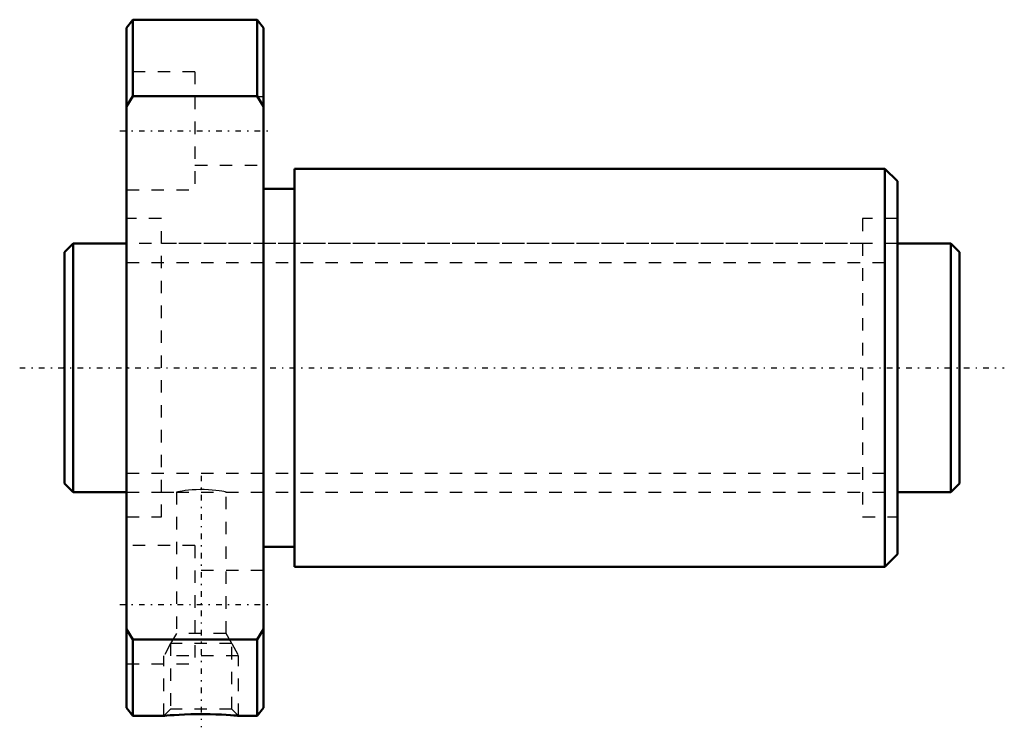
# Model space of a CAD drawing. Header units: millimetres. Extents: x -3.6 to 75.6, y -28.9 to 28.
import ezdxf

# ---------------------------------------------------------------- set-up
doc = ezdxf.new("R2010")
doc.units = ezdxf.units.MM
doc.linetypes.add('Center', pattern=[1.5, 0.45, -0.5, 0.05, -0.5])
doc.linetypes.add('Dashed', pattern=[2, 1, -1])
for name, color, linetype, lineweight in [('2d ConnectionPoints', 7, 'Continuous', 50), ('AM_0', 7, 'Continuous', 50), ('AM_5', 3, 'Continuous', 25), ('AM_7', 7, 'Center', 25), ('AM_9', 6, 'Dashed', 25)]:
    doc.layers.add(name, color=color, linetype=linetype, lineweight=lineweight)

# ---------------------------------------------------------------- blocks, each defined once
blk = doc.blocks.new('1_DIK_2004_6RR_Nut_0_in_DIK2004_6RRG0_72LC0_000_0')
at = {"layer": 'AM_0'}
for p, q in [((5.5, 28), (5, 27.35)), ((15.5, 28), (5.5, 28)), ((5.5, 28), (5.5, 21.857)), ((15.5, 21.857), (15.5, 28)), ((16, 27.35), (15.5, 28)), ((5, -27.35), (5, 27.35)), ((16, -27.35), (16, 27.35)), ((5.5, 21.857), (5, 21.018)), ((15.5, 21.857), (5.5, 21.857)), ((16, 21.018), (15.5, 21.857)), ((66, 16), (18.5, 16)), ((18.5, 16), (18.5, -16)), ((67, 15), (66, 16)), ((66, 16), (66, -16)), ((18.5, 14.4), (16, 14.4)), ((67, 15), (67, -15)), ((16, -14.4), (18.5, -14.4)), ((66, -16), (67, -15)), ((18.5, -16), (66, -16)), ((5, -21.018), (5.5, -21.857)), ((15.5, -21.857), (16, -21.018)), ((15.5, -21.857), (5.5, -21.857)), ((5.5, -21.857), (5.5, -28)), ((15.5, -28), (15.5, -21.857)), ((5, -27.35), (5.5, -28)), ((15.5, -28), (16, -27.35)), ((5.5, -28), (8.009, -28)), ((13.993, -28), (15.5, -28))]:
    blk.add_line(p, q, dxfattribs=at)
blk.add_lwpolyline([(14, -28), (13.998, -28), (13.943, -27.995), (13.811, -27.982), (13.613, -27.965), (13.345, -27.943), (13.016, -27.92), (12.628, -27.897), (12.19, -27.877), (11.709, -27.862), (11.203, -27.855), (10.678, -27.856), (10.168, -27.865), (9.667, -27.883), (9.222, -27.906), (8.816, -27.932), (8.498, -27.956), (8.244, -27.977), (8.086, -27.992), (8.007, -27.999), (8, -28)], dxfattribs=at)
at = {"layer": 'AM_5', "linetype": 'Dashed'}
for p, q in [((8.541, -22.18), (8, -23.18)), ((13.459, -22.18), (14, -23.18)), ((14, -23.18), (8, -23.18)), ((8, -28), (8, -23.18)), ((14, -28), (14, -23.18))]:
    blk.add_line(p, q, dxfattribs=at)
at = {"layer": 'AM_7'}
for p, q in [((4.45, 19.053), (16.55, 19.053)), ((11, -8.68), (11, -28.92)), ((4.45, -19.053), (16.55, -19.053))]:
    blk.add_line(p, q, dxfattribs=at)
at = {"layer": 'AM_9'}
for p, q in [((10.5, 23.803), (5, 23.803)), ((10.5, 23.803), (10.5, 14.303)), ((16, 21.803), (10.5, 21.803)), ((10.5, 16.303), (16, 16.303)), ((5, 14.303), (10.5, 14.303)), ((7.8, 12), (5, 12)), ((7.8, -12), (7.8, 12)), ((67, 12), (64.2, 12)), ((64.2, 12), (64.2, -12)), ((64.2, 10), (7.8, 10)), ((7.8, -10), (9.003, -10)), ((9, -10), (9, -21.38)), ((10.97, -9.798), (11, -9.798)), ((12.993, -10), (64.2, -10)), ((13, -21.38), (13, -9.999)), ((5, -12), (7.8, -12)), ((64.2, -12), (67, -12)), ((10.5, -14.303), (5, -14.303)), ((10.5, -14.303), (10.5, -23.803)), ((16, -16.303), (10.5, -16.303)), ((9, -21.38), (8.541, -22.18)), ((13, -21.38), (9, -21.38)), ((13.459, -22.18), (13, -21.38)), ((10.5, -21.803), (16, -21.803)), ((8.541, -22.18), (8.541, -27.459)), ((13.459, -22.18), (8.541, -22.18)), ((13.459, -27.459), (13.459, -22.18)), ((5, -23.803), (10.5, -23.803)), ((8.541, -27.459), (8, -28)), ((13.459, -27.459), (8.541, -27.459)), ((14, -28), (13.459, -27.459))]:
    blk.add_line(p, q, dxfattribs=at)
blk.add_lwpolyline([(13, -10), (12.989, -9.998), (12.928, -9.986), (12.812, -9.964), (12.65, -9.936), (12.437, -9.903), (12.187, -9.87), (11.895, -9.839), (11.585, -9.815), (11.249, -9.801), (10.92, -9.798), (10.584, -9.807), (10.273, -9.825), (9.973, -9.852), (9.705, -9.883), (9.467, -9.917), (9.275, -9.949), (9.127, -9.975), (9.037, -9.993), (9, -10), (9, -10)], dxfattribs=at)
blk = doc.blocks.new('2_DIK_2004_6RR07200_Shaft_0_in_DIK2004_6RRG0_72LC0_000_0')
at = {"layer": 'AM_0'}
for p, q in [((0.7, 10), (0, 9.3)), ((5, 10), (0.7, 10)), ((0.7, 10), (0.7, -10)), ((71.3, 10), (67, 10)), ((72, 9.3), (71.3, 10)), ((71.3, 10), (71.3, -10)), ((0, 9.3), (0, -9.3)), ((72, 9.3), (72, -9.3)), ((0, -9.3), (0.7, -10)), ((71.3, -10), (72, -9.3)), ((0.7, -10), (5, -10)), ((67, -10), (71.3, -10))]:
    blk.add_line(p, q, dxfattribs=at)
at = {"layer": 'AM_5', "linetype": 'Dashed'}
for p, q in [((5, 8.4665), (67, 8.4665)), ((5, -8.4665), (67, -8.4665))]:
    blk.add_line(p, q, dxfattribs=at)
at = {"layer": 'AM_7'}
blk.add_line((-3.6, 0), (75.6, 0), dxfattribs=at)
at = {"layer": 'AM_9'}
for p, q in [((67, 10), (5, 10)), ((5, -10), (67, -10))]:
    blk.add_line(p, q, dxfattribs=at)

msp = doc.modelspace()

# ---------------------------------------------------------------- linework, layer by layer
at = {"layer": '2d ConnectionPoints'}
for p in [(0, 0), (5, 0)]:
    msp.add_point(p, dxfattribs=at)

# ---------------------------------------------------------------- block references
for name in ['1_DIK_2004_6RR_Nut_0_in_DIK2004_6RRG0_72LC0_000_0', '2_DIK_2004_6RR07200_Shaft_0_in_DIK2004_6RRG0_72LC0_000_0']:
    msp.add_blockref(name, (0, 0))

doc.saveas('drawing.dxf')
